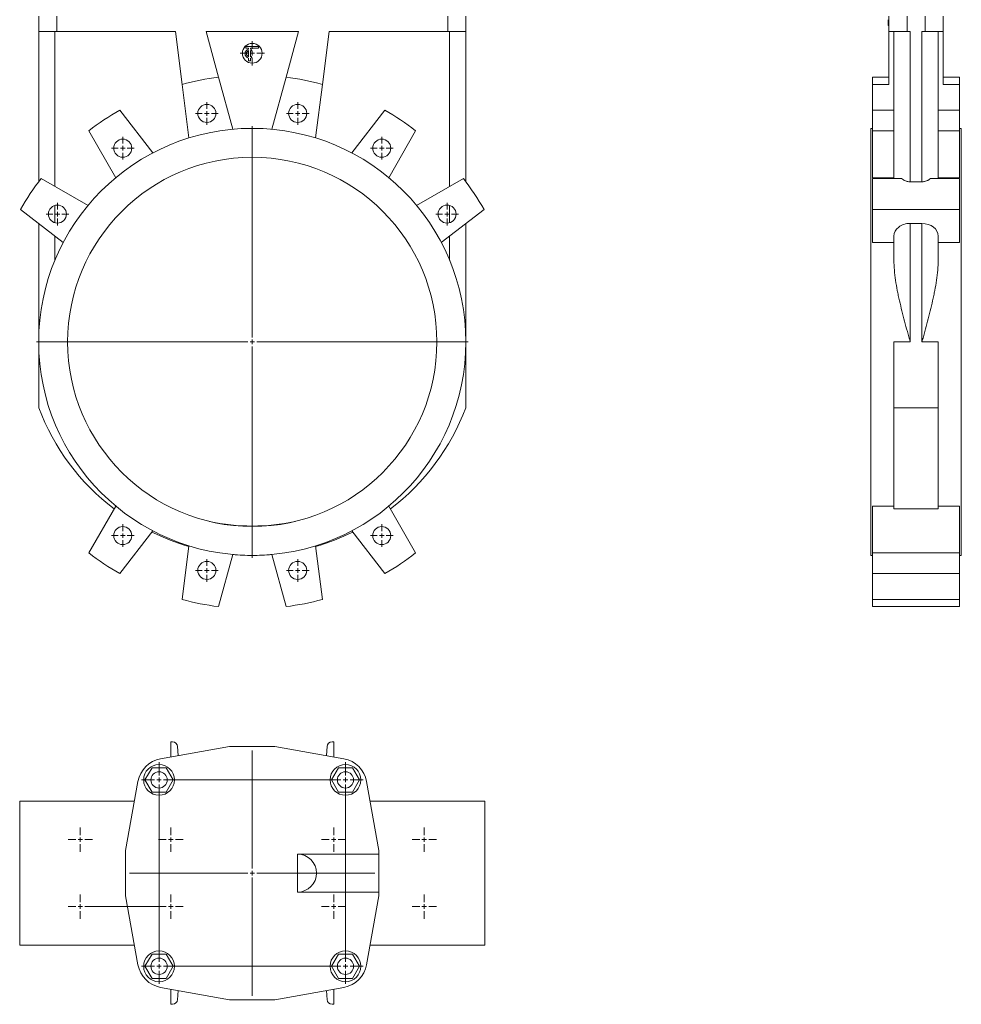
# Model space of a CAD drawing. Header units: millimetres. Extents: x -636 to 500, y -34 to 2207.
# Tile 1 of 2: x -636 to 405, y -34 to 1054. Entities that reach past the tile are written whole.
import ezdxf

# ---------------------------------------------------------------- set-up
doc = ezdxf.new("R2010")
doc.units = ezdxf.units.MM

# ---------------------------------------------------------------- blocks, each defined once
blk = doc.blocks.new('SW_CENTERMARKSYMBOL_0')
at = {"color": 0, "linetype": 'Continuous', "lineweight": 0}
for p, q in [((0, 5), (0, 238.5)), ((-5, 0), (-238.5, 0)), ((0, 0), (-2.5, 0)), ((0, 0), (0, 2.5)), ((0, 0), (0, -2.5)), ((0, 0), (2.5, 0)), ((5, 0), (238.5, 0)), ((0, -5), (0, -238.5))]:
    blk.add_line(p, q, dxfattribs=at)
blk = doc.blocks.new('SW_CENTERMARKSYMBOL_1')
at = {"color": 0, "linetype": 'Continuous', "lineweight": 0}
for p, q in [((0, 5), (0, 12.5)), ((-5, 0), (-12.5, 0)), ((0, 0), (-2.5, 0)), ((0, 0), (0, 2.5)), ((0, 0), (0, -2.5)), ((0, 0), (2.5, 0)), ((5, 0), (12.5, 0)), ((0, -5), (0, -12.5))]:
    blk.add_line(p, q, dxfattribs=at)
blk = doc.blocks.new('SW_CENTERMARKSYMBOL_2')
at = {"color": 0, "linetype": 'Continuous', "lineweight": 0}
for p, q in [((0, 5), (0, 12.5)), ((-5, 0), (-12.5, 0)), ((0, 0), (-2.5, 0)), ((0, 0), (0, 2.5)), ((0, 0), (0, -2.5)), ((0, 0), (2.5, 0)), ((5, 0), (12.5, 0)), ((0, -5), (0, -12.5))]:
    blk.add_line(p, q, dxfattribs=at)
blk = doc.blocks.new('SW_CENTERMARKSYMBOL_3')
at = {"color": 0, "linetype": 'Continuous', "lineweight": 0}
for p, q in [((0, 5), (0, 12.5)), ((-5, 0), (-12.5, 0)), ((0, 0), (-2.5, 0)), ((0, 0), (0, 2.5)), ((0, 0), (0, -2.5)), ((0, 0), (2.5, 0)), ((5, 0), (12.5, 0)), ((0, -5), (0, -12.5))]:
    blk.add_line(p, q, dxfattribs=at)
blk = doc.blocks.new('SW_CENTERMARKSYMBOL_4')
at = {"color": 0, "linetype": 'Continuous', "lineweight": 0}
for p, q in [((0, 5), (0, 12.5)), ((-5, 0), (-12.5, 0)), ((0, 0), (-2.5, 0)), ((0, 0), (0, 2.5)), ((0, 0), (0, -2.5)), ((0, 0), (2.5, 0)), ((5, 0), (12.5, 0)), ((0, -5), (0, -12.5))]:
    blk.add_line(p, q, dxfattribs=at)
blk = doc.blocks.new('SW_CENTERMARKSYMBOL_5')
at = {"color": 0, "linetype": 'Continuous', "lineweight": 0}
for p, q in [((0, 5), (0, 12.5)), ((-5, 0), (-12.5, 0)), ((0, 0), (-2.5, 0)), ((0, 0), (0, 2.5)), ((0, 0), (0, -2.5)), ((0, 0), (2.5, 0)), ((5, 0), (12.5, 0)), ((0, -5), (0, -12.5))]:
    blk.add_line(p, q, dxfattribs=at)
blk = doc.blocks.new('SW_CENTERMARKSYMBOL_6')
at = {"color": 0, "linetype": 'Continuous', "lineweight": 0}
for p, q in [((0, 5), (0, 12.5)), ((-5, 0), (-12.5, 0)), ((0, 0), (-2.5, 0)), ((0, 0), (0, 2.5)), ((0, 0), (0, -2.5)), ((0, 0), (2.5, 0)), ((5, 0), (12.5, 0)), ((0, -5), (0, -12.5))]:
    blk.add_line(p, q, dxfattribs=at)
blk = doc.blocks.new('SW_CENTERMARKSYMBOL_7')
at = {"color": 0, "linetype": 'Continuous', "lineweight": 0}
for p, q in [((0, 5), (0, 12.5)), ((-5, 0), (-12.5, 0)), ((0, 0), (-2.5, 0)), ((0, 0), (0, 2.5)), ((0, 0), (0, -2.5)), ((0, 0), (2.5, 0)), ((5, 0), (12.5, 0)), ((0, -5), (0, -12.5))]:
    blk.add_line(p, q, dxfattribs=at)
blk = doc.blocks.new('SW_CENTERMARKSYMBOL_8')
at = {"color": 0, "linetype": 'Continuous', "lineweight": 0}
for p, q in [((0, 5), (0, 12.5)), ((-5, 0), (-12.5, 0)), ((0, 0), (-2.5, 0)), ((0, 0), (0, 2.5)), ((0, 0), (0, -2.5)), ((0, 0), (2.5, 0)), ((5, 0), (12.5, 0)), ((0, -5), (0, -12.5))]:
    blk.add_line(p, q, dxfattribs=at)
blk = doc.blocks.new('SW_CENTERMARKSYMBOL_9')
at = {"color": 0, "linetype": 'Continuous', "lineweight": 0}
for p, q in [((0, 5), (0, 12.5)), ((-5, 0), (-12.5, 0)), ((0, 0), (-2.5, 0)), ((0, 0), (0, 2.5)), ((0, 0), (0, -2.5)), ((0, 0), (2.5, 0)), ((5, 0), (12.5, 0)), ((0, -5), (0, -12.5))]:
    blk.add_line(p, q, dxfattribs=at)
blk = doc.blocks.new('SW_CENTERMARKSYMBOL_10')
at = {"color": 0, "linetype": 'Continuous', "lineweight": 0}
for p, q in [((0, 5), (0, 12.5)), ((-5, 0), (-12.5, 0)), ((0, 0), (-2.5, 0)), ((0, 0), (0, 2.5)), ((0, 0), (0, -2.5)), ((0, 0), (2.5, 0)), ((5, 0), (12.5, 0)), ((0, -5), (0, -12.5))]:
    blk.add_line(p, q, dxfattribs=at)
blk = doc.blocks.new('SW_CENTERMARKSYMBOL_11')
at = {"color": 0, "linetype": 'Continuous', "lineweight": 0}
for p, q in [((0, 5), (0, 13.4)), ((-5, 0), (-13.4, 0)), ((0, 0), (-2.5, 0)), ((0, 0), (0, 2.5)), ((0, 0), (0, -2.5)), ((0, 0), (2.5, 0)), ((5, 0), (13.4, 0)), ((0, -5), (0, -13.4))]:
    blk.add_line(p, q, dxfattribs=at)
blk = doc.blocks.new('SW_CENTERMARKSYMBOL_23')
at = {"color": 0, "linetype": 'Continuous', "lineweight": 0}
for p, q in [((0, 5), (0, 13.5)), ((-5, 0), (-13.5, 0)), ((0, 0), (-2.5, 0)), ((0, 0), (0, 2.5)), ((0, 0), (0, -2.5)), ((0, 0), (2.5, 0)), ((5, 0), (13.5, 0)), ((0, -5), (0, -13.5))]:
    blk.add_line(p, q, dxfattribs=at)
blk = doc.blocks.new('SW_CENTERMARKSYMBOL_24')
at = {"color": 0, "linetype": 'Continuous', "lineweight": 0}
for p, q in [((0, 5), (0, 13.5)), ((-5, 0), (-13.5, 0)), ((0, 0), (-2.5, 0)), ((0, 0), (0, 2.5)), ((0, 0), (0, -2.5)), ((0, 0), (2.5, 0)), ((5, 0), (13.5, 0)), ((0, -5), (0, -13.5))]:
    blk.add_line(p, q, dxfattribs=at)
blk = doc.blocks.new('SW_CENTERMARKSYMBOL_25')
at = {"color": 0, "linetype": 'Continuous', "lineweight": 0}
for p, q in [((0, 5), (0, 13.5)), ((-5, 0), (-13.5, 0)), ((0, 0), (-2.5, 0)), ((0, 0), (0, 2.5)), ((0, 0), (0, -2.5)), ((0, 0), (2.5, 0)), ((5, 0), (13.5, 0)), ((0, -5), (0, -13.5))]:
    blk.add_line(p, q, dxfattribs=at)
blk = doc.blocks.new('SW_CENTERMARKSYMBOL_26')
at = {"color": 0, "linetype": 'Continuous', "lineweight": 0}
for p, q in [((0, 5), (0, 13.5)), ((-5, 0), (-13.5, 0)), ((0, 0), (-2.5, 0)), ((0, 0), (0, 2.5)), ((0, 0), (0, -2.5)), ((0, 0), (2.5, 0)), ((5, 0), (13.5, 0)), ((0, -5), (0, -13.5))]:
    blk.add_line(p, q, dxfattribs=at)
blk = doc.blocks.new('SW_CENTERMARKSYMBOL_27')
at = {"color": 0, "linetype": 'Continuous', "lineweight": 0}
for p, q in [((0, 5), (0, 13.5)), ((-5, 0), (-13.5, 0)), ((0, 0), (-2.5, 0)), ((0, 0), (0, 2.5)), ((0, 0), (0, -2.5)), ((0, 0), (2.5, 0)), ((5, 0), (13.5, 0)), ((0, -5), (0, -13.5))]:
    blk.add_line(p, q, dxfattribs=at)
blk = doc.blocks.new('SW_CENTERMARKSYMBOL_28')
at = {"color": 0, "linetype": 'Continuous', "lineweight": 0}
for p, q in [((0, 5), (0, 13.5)), ((-5, 0), (-13.5, 0)), ((0, 0), (-2.5, 0)), ((0, 0), (0, 2.5)), ((0, 0), (0, -2.5)), ((0, 0), (2.5, 0)), ((5, 0), (13.5, 0)), ((0, -5), (0, -13.5))]:
    blk.add_line(p, q, dxfattribs=at)
blk = doc.blocks.new('SW_CENTERMARKSYMBOL_29')
at = {"color": 0, "linetype": 'Continuous', "lineweight": 0}
for p, q in [((0, 5), (0, 13.5)), ((100, 5), (100, 13.5)), ((-5, 0), (-13.5, 0)), ((0, 0), (-2.5, 0)), ((0, 0), (0, 2.5)), ((0, 0), (0, -2.5)), ((0, 0), (2.5, 0)), ((5, 0), (95, 0)), ((100, 0), (97.5, 0)), ((100, 0), (100, 2.5)), ((100, 0), (100, -2.5)), ((100, 0), (102.5, 0)), ((105, 0), (113.5, 0)), ((0, -5), (0, -13.5)), ((100, -5), (100, -13.5))]:
    blk.add_line(p, q, dxfattribs=at)
blk = doc.blocks.new('SW_CENTERMARKSYMBOL_30')
at = {"color": 0, "linetype": 'Continuous', "lineweight": 0}
for p, q in [((0, 5), (0, 135.5)), ((-5, 0), (-135.5, 0)), ((0, 0), (-2.5, 0)), ((0, 0), (0, 2.5)), ((0, 0), (0, -2.5)), ((0, 0), (2.5, 0)), ((5, 0), (135.5, 0)), ((0, -5), (0, -135.5))]:
    blk.add_line(p, q, dxfattribs=at)
blk = doc.blocks.new('SW_CENTERMARKSYMBOL_31')
at = {"color": 0, "linetype": 'Continuous', "lineweight": 0}
for p, q in [((0, 211), (0, 225.5)), ((206, 211), (206, 225.5)), ((0, 206), (0, 208.5)), ((206, 206), (206, 208.5)), ((-5, 206), (-19.5, 206)), ((0, 206), (-2.5, 206)), ((0, 206), (0, 203.5)), ((0, 206), (2.5, 206)), ((0, 5), (0, 201)), ((5, 206), (201, 206)), ((206, 206), (203.5, 206)), ((206, 206), (206, 203.5)), ((206, 206), (208.5, 206)), ((206, 5), (206, 201)), ((211, 206), (225.5, 206)), ((-5, 0), (-19.5, 0)), ((0, 0), (-2.5, 0)), ((0, 0), (0, 2.5)), ((0, 0), (0, -2.5)), ((0, 0), (2.5, 0)), ((5, 0), (201, 0)), ((206, 0), (203.5, 0)), ((206, 0), (206, 2.5)), ((206, 0), (206, -2.5)), ((206, 0), (208.5, 0)), ((211, 0), (225.5, 0)), ((0, -5), (0, -19.5)), ((206, -5), (206, -19.5))]:
    blk.add_line(p, q, dxfattribs=at)

msp = doc.modelspace()

# ---------------------------------------------------------------- linework, layer by layer
at = {"color": 7, "linetype": 'Continuous', "lineweight": 15}
for p, q in [((-614.6, 1041.2), (-614.6, 1058.2)), ((-142.6, 1041.2), (-142.6, 1058.2)), ((324.9, 1041.2), (324.9, 1058.2)), ((384.9, 1041.2), (384.9, 1058.2)), ((323.9, 1051.2), (324.9, 1051.2)), ((323.9, 1047.9), (324.9, 1047.9)), ((-594.6, 1041.2), (-614.6, 1041.2)), ((-614.6, 875.2), (-614.6, 1041.2)), ((-596.6, 870), (-596.6, 1041.2)), ((-463.5, 1041.2), (-594.6, 1041.2)), ((-463.5, 1041.2), (-456.1, 982.8)), ((-327.6, 1041.2), (-429.6, 1041.2)), ((-415.9, 990.8), (-429.6, 1041.2)), ((-327.6, 1041.2), (-341.3, 990.8)), ((-301.1, 982.8), (-293.7, 1041.2)), ((-162.6, 1041.2), (-293.7, 1041.2)), ((-142.6, 1041.2), (-162.6, 1041.2)), ((-160.6, 870), (-160.6, 1041.2)), ((-142.6, 875.2), (-142.6, 1041.2)), ((344.9, 1041.2), (324.9, 1041.2)), ((324.9, 1041.2), (324.9, 982.8)), ((330.4, 878.7), (330.4, 1041.2)), ((348.4, 1041.2), (344.9, 1041.2)), ((348.4, 875.2), (348.4, 1041.2)), ((364.9, 1041.2), (361.4, 1041.2)), ((361.4, 875.2), (361.4, 1041.2)), ((384.9, 1041.2), (364.9, 1041.2)), ((379.4, 878.7), (379.4, 1041.2)), ((384.9, 1041.2), (384.9, 982.8)), ((-385.6, 1022.8), (-385.6, 1024.8)), ((-385.6, 1024.8), (-371.6, 1024.8)), ((-371.6, 1024.8), (-371.6, 1022.8)), ((-382.6, 1022.8), (-385.6, 1022.8)), ((-382.6, 1021.7), (-382.6, 1022.8)), ((-382.6, 1013.4), (-382.6, 1020.2)), ((-371.6, 1022.8), (-380.6, 1022.8)), ((-380.6, 1021.7), (-380.6, 1022.8)), ((-380.6, 1013.4), (-380.6, 1020.2)), ((-379.1, 1021.1), (-379.9, 1019.8)), ((-379.1, 1012.5), (-379.9, 1013.8)), ((-382.6, 1008.8), (-382.6, 1011.9)), ((-382.6, 1008.8), (-380.6, 1008.8)), ((-380.6, 1008.8), (-380.6, 1011.9)), ((-400.2, 933.2), (-415.9, 990.8)), ((-341.3, 990.8), (-357, 933.2)), ((324.9, 990.8), (306.9, 990.8)), ((306.9, 990.8), (306.9, 982.8)), ((402.9, 990.8), (384.9, 990.8)), ((402.9, 990.8), (402.9, 982.8)), ((-456.1, 982.8), (-448.6, 923.6)), ((-308.6, 923.6), (-301.1, 982.8)), ((306.9, 982.8), (306.9, 954.3)), ((324.9, 982.8), (306.9, 982.8)), ((402.9, 982.8), (384.9, 982.8)), ((402.9, 982.8), (402.9, 954.3)), ((-488.5, 907.1), (-525.1, 954.3)), ((-232.2, 954.3), (-268.7, 907.1)), ((306.9, 954.3), (306.9, 931.5)), ((330.4, 954.3), (306.9, 954.3)), ((402.9, 954.3), (379.4, 954.3)), ((402.9, 954.3), (402.9, 931.5)), ((-559.1, 931.5), (-529.5, 879.6)), ((-227.7, 879.6), (-198.1, 931.5)), ((306.9, 934.2), (304.9, 934.2)), ((304.9, 934.2), (304.9, 462.2)), ((330.4, 931.5), (306.9, 931.5)), ((306.9, 931.5), (306.9, 879.6)), ((402.9, 931.5), (379.4, 931.5)), ((404.9, 934.2), (402.9, 934.2)), ((402.9, 931.5), (402.9, 879.6)), ((404.9, 934.2), (404.9, 462.2)), ((-560.1, 849.1), (-611.9, 878.7)), ((-145.3, 878.7), (-197.2, 849.1)), ((330.4, 879.6), (306.9, 879.6)), ((338.9, 878.7), (306.9, 878.7)), ((306.9, 878.7), (306.9, 844.6)), ((361.4, 875.2), (348.4, 875.2)), ((402.9, 878.7), (370.9, 878.7)), ((402.9, 879.6), (379.4, 879.6)), ((402.9, 878.7), (402.9, 844.6)), ((-596.6, 829.7), (-596.6, 849)), ((-160.6, 829.7), (-160.6, 849)), ((-634.7, 844.6), (-587.5, 808.1)), ((-169.7, 808.1), (-122.5, 844.6)), ((402.9, 844.6), (306.9, 844.6)), ((306.9, 844.6), (306.9, 808.1)), ((402.9, 844.6), (402.9, 808.1)), ((-614.6, 698.2), (-614.6, 829.1)), ((-142.6, 698.2), (-142.6, 829.1)), ((348.4, 829.1), (361.4, 829.1)), ((348.4, 698.2), (348.4, 829.1)), ((361.4, 698.2), (361.4, 829.1)), ((-596.6, 788.6), (-596.6, 815.2)), ((-160.6, 788.6), (-160.6, 815.2)), ((330.4, 808.1), (306.9, 808.1)), ((330.4, 788.6), (330.4, 815.2)), ((379.4, 788.6), (379.4, 815.2)), ((402.9, 808.1), (379.4, 808.1)), ((-614.6, 698.2), (-614.6, 625.4)), ((-142.6, 698.2), (-142.6, 625.4)), ((348.4, 698.2), (330.4, 698.2)), ((330.4, 698.2), (330.4, 625.4)), ((379.4, 698.2), (361.4, 698.2)), ((379.4, 698.2), (379.4, 625.4)), ((379.4, 625.4), (330.4, 625.4)), ((330.4, 625.4), (330.4, 513.6)), ((379.4, 625.4), (379.4, 513.6)), ((-529.5, 516.7), (-559.1, 464.9)), ((-198.1, 464.9), (-227.7, 516.7)), ((330.4, 516.7), (306.9, 516.7)), ((306.9, 516.7), (306.9, 464.9)), ((330.4, 513.6), (379.4, 513.6)), ((402.9, 516.7), (379.4, 516.7)), ((402.9, 516.7), (402.9, 464.9)), ((-525.1, 442.1), (-488.5, 489.3)), ((-268.7, 489.3), (-232.2, 442.1)), ((-448.6, 472.8), (-456.1, 413.6)), ((-301.1, 413.6), (-308.6, 472.8)), ((-415.9, 405.6), (-400.2, 463.2)), ((-357, 463.2), (-341.3, 405.6)), ((304.9, 462.2), (306.9, 462.2)), ((402.9, 464.9), (306.9, 464.9)), ((306.9, 464.9), (306.9, 442.1)), ((402.9, 464.9), (402.9, 442.1)), ((402.9, 462.2), (404.9, 462.2)), ((402.9, 442.1), (306.9, 442.1)), ((306.9, 442.1), (306.9, 413.6)), ((402.9, 442.1), (402.9, 413.6)), ((402.9, 413.6), (306.9, 413.6)), ((306.9, 413.6), (306.9, 405.6)), ((402.9, 413.6), (402.9, 405.6)), ((402.9, 405.6), (306.9, 405.6)), ((-403.6, 251.1), (-479.9, 237.4)), ((-468.6, 256.1), (-466.7, 256.1)), ((-468.6, 239.4), (-468.6, 256.1)), ((-461.2, 251), (-460.5, 240.9)), ((-353.6, 251.1), (-403.6, 251.1)), ((-277.3, 237.4), (-353.6, 251.1)), ((-296.7, 240.9), (-296, 251)), ((-290.5, 256.1), (-288.6, 256.1)), ((-288.6, 256.1), (-288.6, 239.4)), ((-489.4, 227.6), (-497.2, 214.1)), ((-473.8, 227.6), (-489.4, 227.6)), ((-466, 214.1), (-473.8, 227.6)), ((-283.4, 227.6), (-291.2, 214.1)), ((-267.8, 227.6), (-283.4, 227.6)), ((-260, 214.1), (-267.8, 227.6)), ((-504.9, 212.4), (-518.6, 136.1)), ((-497.2, 214.1), (-489.4, 200.6)), ((-473.8, 200.6), (-466, 214.1)), ((-291.2, 214.1), (-283.4, 200.6)), ((-267.8, 200.6), (-260, 214.1)), ((-238.6, 136.1), (-252.3, 212.4)), ((-489.4, 200.6), (-473.8, 200.6)), ((-283.4, 200.6), (-267.8, 200.6)), ((-635.6, 31.6), (-635.6, 190.6)), ((-635.6, 190.6), (-508.8, 190.6)), ((-121.6, 190.6), (-248.4, 190.6)), ((-121.6, 31.6), (-121.6, 190.6)), ((-518.6, 136.1), (-518.6, 86.1)), ((-328.6, 90.1), (-328.6, 132.1)), ((-328.6, 132.1), (-238.6, 132.1)), ((-238.6, 132.1), (-238.6, 136.1)), ((-238.6, 132.1), (-238.6, 90.1)), ((-328.6, 90.1), (-238.6, 90.1)), ((-238.6, 86.1), (-238.6, 90.1)), ((-518.6, 86.1), (-504.9, 9.8)), ((-252.3, 9.8), (-238.6, 86.1)), ((-508.8, 31.6), (-635.6, 31.6)), ((-248.4, 31.6), (-121.6, 31.6)), ((-489.4, 21.6), (-497.2, 8.1)), ((-473.8, 21.6), (-489.4, 21.6)), ((-466, 8.1), (-473.8, 21.6)), ((-283.4, 21.6), (-291.2, 8.1)), ((-267.8, 21.6), (-283.4, 21.6)), ((-260, 8.1), (-267.8, 21.6)), ((-497.2, 8.1), (-489.4, -5.4)), ((-473.8, -5.4), (-466, 8.1)), ((-291.2, 8.1), (-283.4, -5.4)), ((-267.8, -5.4), (-260, 8.1)), ((-489.4, -5.4), (-473.8, -5.4)), ((-283.4, -5.4), (-267.8, -5.4)), ((-479.9, -15.2), (-403.6, -28.9)), ((-468.6, -17.3), (-468.6, -33.9)), ((-461.2, -28.8), (-460.5, -18.7)), ((-353.6, -28.9), (-277.3, -15.2)), ((-296.7, -18.7), (-296, -28.8)), ((-288.6, -33.9), (-288.6, -17.3)), ((-403.6, -28.9), (-353.6, -28.9)), ((-468.6, -33.9), (-466.7, -33.9)), ((-290.5, -33.9), (-288.6, -33.9))]:
    msp.add_line(p, q, dxfattribs=at)
at = {"color": 8, "linetype": 'Continuous', "lineweight": 15}
for p, q in [((-594.6, 1041.2), (-594.6, 1058.2)), ((-162.6, 1041.2), (-162.6, 1058.2)), ((344.9, 1041.2), (344.9, 1058.2)), ((364.9, 1041.2), (364.9, 1058.2))]:
    msp.add_line(p, q, dxfattribs=at)
at = {"color": 7, "linetype": 'Continuous', "lineweight": 15}
for centre, radius in [((-378.6, 1017.2), 10.9), ((-428.8, 950.7), 10), ((-328.4, 950.7), 10), ((-378.6, 698.2), 236), ((-521.7, 912.3), 10), ((-235.5, 912.3), 10), ((-378.6, 698.2), 204), ((-593.9, 839.4), 10), ((-163.3, 839.4), 10), ((-521.7, 484.1), 10), ((-235.5, 484.1), 10), ((-428.8, 445.6), 10), ((-328.4, 445.6), 10), ((-481.6, 214.1), 17), ((-275.6, 214.1), 17), ((-481.6, 214.1), 9), ((-275.6, 214.1), 9), ((-481.6, 8.1), 17), ((-275.6, 8.1), 17), ((-481.6, 8.1), 9), ((-275.6, 8.1), 9)]:
    msp.add_circle(centre, radius, dxfattribs=at)
for centre, radius, start, end in [((-381.6, 1016.8), 5, 101.537, 258.463), ((-381.6, 1016.8), 3.5, 106.6015, 253.3985), ((-381.6, 1016.8), 5, 60, 78.463), ((-381.6, 1016.8), 3.5, 60, 73.3985), ((-381.6, 1016.8), 3.5, 286.6015, 300), ((-381.6, 1016.8), 5, 281.537, 300), ((-378.6, 698.2), 295, 97.2652, 105.2348), ((-378.6, 698.2), 295, 74.7652, 82.7348), ((-378.6, 698.2), 295, 119.7652, 127.7348), ((-378.6, 698.2), 295, 52.2652, 60.2348), ((-378.6, 698.2), 295, 142.2652, 150.2348), ((-378.6, 698.2), 295, 29.7652, 37.7348), ((-378.6, 714.4), 252.2, 200.6692, 232.7502), ((-378.6, 714.4), 252.2, 307.2498, 339.3308), ((-378.6, 718.2), 223.5, 257.7441, 282.2559), ((-378.6, 714.4), 252.2, 243.8962, 253.8716), ((-378.6, 714.4), 252.2, 286.1284, 296.1038), ((-378.6, 698.2), 295, 232.2652, 240.2348), ((-378.6, 714.4), 252.2, 265.0843, 270), ((-378.6, 714.4), 252.2, 270, 274.9157), ((-378.6, 698.2), 295, 299.7652, 307.7348), ((-378.6, 698.2), 295, 254.7652, 262.7348), ((-378.6, 698.2), 295, 277.2652, 285.2348), ((-466.7, 250.6), 5.5, 4, 90), ((-290.5, 250.6), 5.5, 90, 176), ((-474.4, 206.9), 31, 100.1755, 169.8245), ((-282.8, 206.9), 31, 10.1755, 79.8245), ((-328.6, 111.1), 21, 270, 90), ((-474.4, 15.3), 31, 190.1755, 259.8245), ((-282.8, 15.3), 31, 280.1755, 349.8245), ((-466.7, -28.4), 5.5, 270, 356), ((-290.5, -28.4), 5.5, 184, 270)]:
    msp.add_arc(centre, radius, start, end, dxfattribs=at)
for centre, start_param, end_param in [((348.4, 815.2), 1.570796, 3.141593), ((361.4, 815.2), 0, 1.570796)]:
    msp.add_ellipse(centre, major_axis=(18, 0), ratio=0.774283, start_param=start_param, end_param=end_param, dxfattribs=at)
for points, knots in [([(323.9, 1054.3), (323.9, 1054.3), (323.9, 1054.3), (323.9, 1054.2), (323.9, 1054.2), (323.9, 1054.1), (323.9, 1054), (323.9, 1053.8), (323.9, 1053.6), (323.9, 1053.4), (323.9, 1053.2), (323.9, 1052.9), (323.9, 1052.7), (323.9, 1052.4), (323.9, 1052.1), (323.9, 1051.8), (323.9, 1051.5), (323.9, 1051.3), (323.9, 1051.2)], [0, 0, 0, 0, 0.0652308, 0.1284049, 0.1900671, 0.2509434, 0.3115458, 0.3728628, 0.4350237, 0.4990717, 0.5630911, 0.6255101, 0.68668, 0.7472825, 0.8085635, 0.8707421, 0.934341, 0.9999979, 0.9999979, 0.9999979, 0.9999979]), ([(323.9, 1051.2), (323.9, 1050.7), (323.9, 1049.7), (323.9, 1048.6), (323.9, 1048), (323.9, 1048), (323.9, 1047.9)], [0, 0, 0, 0, 0.279631, 0.558958, 0.779478, 1, 1, 1, 1]), ([(348.4, 875.2), (347.5, 875.2), (346.6, 875.3), (345.3, 875.5), (344.9, 875.7), (344, 875.9), (343.6, 876), (342.8, 876.4), (342.4, 876.5), (341.6, 876.9), (341.3, 877.1), (340.2, 877.8), (339.5, 878.2), (338.9, 878.7)], [0, 0, 0, 0, 0.25, 0.25, 0.375, 0.375, 0.5, 0.5, 0.625, 0.625, 0.75, 0.75, 1, 1, 1, 1]), ([(370.9, 878.7), (370.2, 878.2), (369.6, 877.8), (368.5, 877.1), (368.1, 876.9), (367.4, 876.5), (367, 876.4), (365.8, 875.9), (364.9, 875.6), (363.6, 875.4), (363.2, 875.3), (362.3, 875.2), (361.8, 875.2), (361.4, 875.2)], [0, 0, 0, 0, 0.25, 0.25, 0.375, 0.375, 0.5, 0.5, 0.75, 0.75, 0.875, 0.875, 1, 1, 1, 1]), ([(330.4, 788.6), (330.4, 784.9), (330.6, 781.2), (331.2, 773.8), (331.7, 770.1), (332.8, 762.6), (333.4, 758.8), (334.5, 753.2), (334.9, 751.3), (335.7, 747.5), (336.1, 745.6), (338.3, 736.2), (340.2, 728.6), (343.2, 717.2), (344.2, 713.4), (345.8, 707.7), (346.3, 705.8), (347.1, 703), (347.5, 701.5), (347.9, 700.1), (348.1, 699.1), (348.3, 698.7), (348.4, 698.2)], [0, 0, 0, 0, 0.125, 0.125, 0.25, 0.25, 0.375, 0.375, 0.4375, 0.4375, 0.5, 0.5, 0.75, 0.75, 0.875, 0.875, 0.9375, 0.9375, 0.96875, 0.984375, 0.984375, 1, 1, 1, 1]), ([(379.4, 788.6), (379.4, 784.9), (379.2, 781.2), (378.5, 773.8), (378.1, 770.1), (377, 762.6), (376.3, 758.8), (375.2, 753.2), (374.8, 751.3), (374.1, 747.5), (373.6, 745.6), (371.5, 736.2), (369.6, 728.6), (366.6, 717.2), (365.6, 713.4), (364, 707.7), (363.5, 705.8), (362.7, 703), (362.3, 701.5), (361.9, 700.1), (361.6, 699.1), (361.5, 698.7), (361.4, 698.2)], [0, 0, 0, 0, 0.125, 0.125, 0.25, 0.25, 0.375, 0.375, 0.4375, 0.4375, 0.5, 0.5, 0.75, 0.75, 0.875, 0.875, 0.9375, 0.9375, 0.96875, 0.984375, 0.984375, 1, 1, 1, 1])]:
    msp.add_open_spline(points, degree=3, knots=knots, dxfattribs=at)

# ---------------------------------------------------------------- block references
at = {"color": 7, "linetype": 'Continuous', "lineweight": 0}
for name, p in [('SW_CENTERMARKSYMBOL_11', (-378.6, 1017.2)), ('SW_CENTERMARKSYMBOL_1', (-428.8, 950.7)), ('SW_CENTERMARKSYMBOL_6', (-328.4, 950.7)), ('SW_CENTERMARKSYMBOL_0', (-378.6, 698.2)), ('SW_CENTERMARKSYMBOL_2', (-521.7, 912.3)), ('SW_CENTERMARKSYMBOL_5', (-235.5, 912.3)), ('SW_CENTERMARKSYMBOL_3', (-593.9, 839.4)), ('SW_CENTERMARKSYMBOL_4', (-163.3, 839.4)), ('SW_CENTERMARKSYMBOL_9', (-521.7, 484.1)), ('SW_CENTERMARKSYMBOL_8', (-235.5, 484.1)), ('SW_CENTERMARKSYMBOL_10', (-428.8, 445.6)), ('SW_CENTERMARKSYMBOL_7', (-328.4, 445.6)), ('SW_CENTERMARKSYMBOL_30', (-378.6, 111.1)), ('SW_CENTERMARKSYMBOL_31', (-481.6, 8.1)), ('SW_CENTERMARKSYMBOL_27', (-568.6, 148.1)), ('SW_CENTERMARKSYMBOL_26', (-468.6, 148.1)), ('SW_CENTERMARKSYMBOL_25', (-288.6, 148.1)), ('SW_CENTERMARKSYMBOL_24', (-188.6, 148.1)), ('SW_CENTERMARKSYMBOL_29', (-568.6, 74.1)), ('SW_CENTERMARKSYMBOL_28', (-288.6, 74.1)), ('SW_CENTERMARKSYMBOL_23', (-188.6, 74.1))]:
    msp.add_blockref(name, p, dxfattribs=at)

doc.saveas('drawing.dxf')
